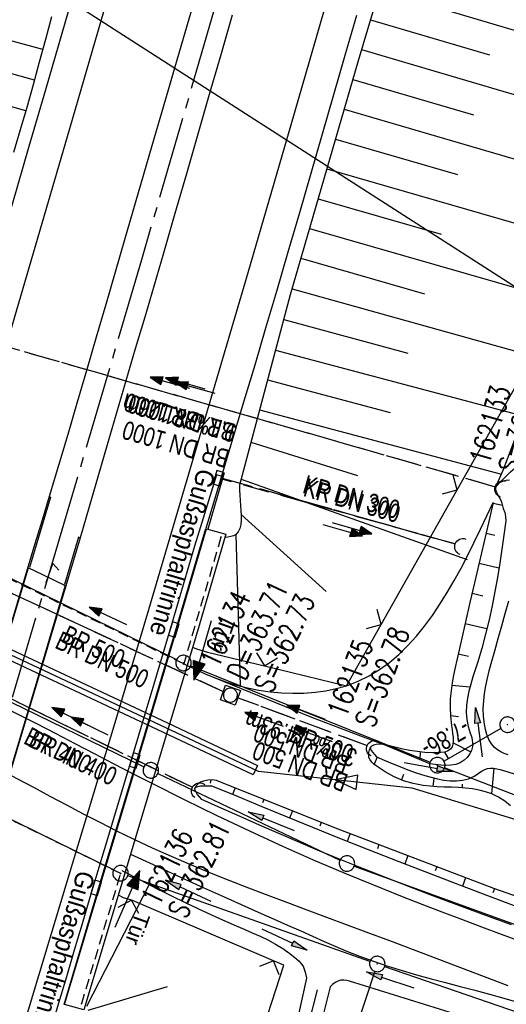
# Model space of a CAD drawing. Extents: x 510661 to 511244, y 462045 to 463013.
# Tile 22 of 29: x 511019 to 511067, y 462659 to 462755. Entities that reach past the tile are written whole.
import ezdxf

# ---------------------------------------------------------------- set-up
doc = ezdxf.new("R2010")
doc.units = 0
doc.header["$LTSCALE"] = 10
doc.header["$MEASUREMENT"] = 0
for name, pattern in [('ACHSE', [5.5, 4, -0.5, 0.5, -0.5]), ('AUSGEZOGEN', [0]), ('LT00', [0]), ('LT12', [0.4, 0.3, -0.1]), ('LT17', [0.15, 0.1, -0.05]), ('STRICHLINIE2', [0.375, 0.25, -0.125])]:
    doc.linetypes.add(name, pattern=pattern)
doc.layers.get('0').update_dxf_attribs({"linetype": 'LT00'})
for name, color, linetype in [('--EK_FBR', 1, 'LT00'), ('--EK_Halt-Pfeil', 4, 'LT00'), ('--EK_Haltung', 7, 'STRICHLINIE2'), ('--EK_Haltung-Text', 140, 'LT00'), ('--EK_Schacht-Text', 5, 'LT00'), ('--EL_DFK_AB_L', 21, 'LT00'), ('--EL_DFK_AB_P', 7, 'LT00'), ('--EL_Halt-Pfeil', 4, 'LT00'), ('--EL_Haltung', 182, 'STRICHLINIE2'), ('--EL_Haltung-Text', 182, 'LT00'), ('-AX-093', 35, 'ACHSE'), ('ABSTAND', 8, 'LT00'), ('ABWASSERLTG', 24, 'LT00'), ('ABWASSERLTG_FLIEßPF', 26, 'Continuous'), ('ABWASSERLTG_TEXT', 26, 'Continuous'), ('DFK_AB_L', 21, 'LT00'), ('DFK_AB_P', 7, 'LT00'), ('DFK_GZPKT', 250, 'LT00'), ('DFK_KATASTER', 250, 'LT00'), ('DL', 182, 'LT12'), ('DL_PFEIL', 201, 'LT00'), ('DL_TEXT', 182, 'LT00'), ('PFEIL', 140, 'AUSGEZOGEN'), ('RINNE_TEXT', 11, 'Continuous'), ('STROM_FREILTG', 80, 'STROMFREILEITUNG'), ('TOR_TEXT_A', 11, 'Continuous'), ('V106_AFBR_BAB', 250, 'LT00'), ('V106_BOESCH', 250, 'LT00'), ('V106_BOSCHUNG', 250, 'LT00'), ('V106_BR_KAPPE', 30, 'LT00'), ('V106_BR_WID', 30, 'LT17'), ('V106_GRABEN', 250, 'LT00'), ('V106_H_BORD', 8, 'LT00'), ('V106_KA_MULD', 182, 'LT00'), ('V106_LD_MARK', 250, 'LT00'), ('V106_RINNE', 182, 'LT00'), ('V106_SINKK', 182, 'LT00'), ('V106_TOR', 10, 'LT00'), ('V106_UK_DURCH', 182, 'LT00'), ('V106_VERDECKT', 253, 'LT00'), ('V106_ZAUN', 40, 'LT00')]:
    doc.layers.add(name, color=color, linetype=linetype)
doc.styles.add('Arial', font='ARIAL.TTF')
doc.styles.add('Beschrift', font='ARIAL.TTF')
doc.styles.add('Haltungsbeschriftung', font='ARIAL.TTF', dxfattribs={"width": 0.75})
doc.styles.add('schachtbeschriftung', font='romans.shx', dxfattribs={"width": 0.75, "height": 2})
doc.styles.get("Standard").update_dxf_attribs({"font": 'ARIAL.TTF'})
doc.styles.add('Strom', font='txt-alt.shx')
doc.linetypes.add('STROMFREILEITUNG', pattern='A,12.7,-5.5,["xx",Strom,S=2.5,R=0,X=-2.6,Y=-0.85],-4.35', length=22.55)

# ---------------------------------------------------------------- blocks, each defined once
blk = doc.blocks.new('SYMB7052')
at = {"color": 0, "linetype": 'ByBlock'}
blk.add_lwpolyline([(0, 0), (0, 0.196), (0.076, 0.156)], dxfattribs=at)
blk = doc.blocks.new('SYMB7010')
at = {"color": 0, "linetype": 'ByBlock'}
for points in [[(-0.031408, 0.499213), (-0.093728, 0.49134), (-0.15457, 0.475719), (-0.212975, 0.452595), (-0.268021, 0.422333), (-0.31884, 0.385411), (-0.36463, 0.342411), (-0.40467, 0.29401), (-0.438329, 0.240973), (-0.465074, 0.184136), (-0.484486, 0.124395), (-0.496256, 0.062692), (-0.5002, 0)], [(-0.5002, 0), (-0.496256, -0.062692), (-0.484486, -0.124395), (-0.465075, -0.184136), (-0.438329, -0.240973), (-0.404671, -0.29401), (-0.36463, -0.342411), (-0.31884, -0.385411), (-0.268021, -0.422333), (-0.212975, -0.452595), (-0.154571, -0.475719), (-0.093728, -0.49134), (-0.031408, -0.499213), (0.031408, -0.499213)], [(0.5002, 0), (0.496256, 0.062692), (0.484485, 0.124395), (0.465074, 0.184136), (0.438329, 0.240973), (0.40467, 0.29401), (0.36463, 0.342411), (0.31884, 0.385411), (0.268021, 0.422333), (0.212975, 0.452595), (0.15457, 0.475719), (0.093728, 0.49134), (0.031408, 0.499213), (-0.031408, 0.499213)], [(0.031408, -0.499213), (0.093728, -0.491341), (0.15457, -0.475719), (0.212975, -0.452595), (0.268021, -0.422333), (0.31884, -0.385411), (0.36463, -0.342411), (0.404671, -0.294011), (0.438329, -0.240974), (0.465075, -0.184136), (0.484486, -0.124395), (0.496256, -0.062692), (0.500201, 0)]]:
    blk.add_lwpolyline(points, dxfattribs=at)
blk = doc.blocks.new('SYMB0003')
at = {"color": 0, "linetype": 'ByBlock'}
for p, q in [((-0.015712, 0), (0.010166, 0.012015)), ((0, -0.021257), (-0.015712, 0)), ((0.010166, 0.012015), (0, -0.021257))]:
    blk.add_line(p, q, dxfattribs=at)
for points in [[(-0.031395, 0.499013), (-0.093691, 0.491144), (-0.154509, 0.475528), (-0.21289, 0.452414), (-0.267913, 0.422164), (-0.318712, 0.385257), (-0.364484, 0.342274), (-0.404509, 0.293893), (-0.438154, 0.240877), (-0.464888, 0.184062), (-0.484292, 0.124345), (-0.496058, 0.062667), (-0.5, 0)], [(-0.5, 0), (-0.496058, -0.062667), (-0.484292, -0.124345), (-0.464888, -0.184062), (-0.438154, -0.240877), (-0.404509, -0.293893), (-0.364485, -0.342274), (-0.318712, -0.385257), (-0.267914, -0.422164), (-0.21289, -0.452414), (-0.154509, -0.475529), (-0.093691, -0.491144), (-0.031395, -0.499014), (0.031395, -0.499014)], [(0.5, 0), (0.496057, 0.062667), (0.484292, 0.124345), (0.464888, 0.184062), (0.438153, 0.240877), (0.404509, 0.293893), (0.364484, 0.342274), (0.318712, 0.385257), (0.267913, 0.422164), (0.21289, 0.452414), (0.154509, 0.475528), (0.093691, 0.491144), (0.031395, 0.499013), (-0.031395, 0.499013)], [(0.031395, -0.499014), (0.093691, -0.491144), (0.154509, -0.475529), (0.21289, -0.452414), (0.267914, -0.422164), (0.318712, -0.385257), (0.364485, -0.342274), (0.404509, -0.293893), (0.438154, -0.240877), (0.464889, -0.184062), (0.484292, -0.124345), (0.496058, -0.062667), (0.5, 0)]]:
    blk.add_lwpolyline(points, dxfattribs=at)
blk = doc.blocks.new('ABWASSER-FLIEßPF')
at = {"layer": 'ABWASSERLTG_FLIEßPF'}
for p, q in [((0, 0), (-2.109, 0.703)), ((-2.109, 0.703), (-2.109, -0.703)), ((-2.109, -0.703), (0, 0))]:
    blk.add_line(p, q, dxfattribs=at)
blk = doc.blocks.new('Pfreil3')
at = {"layer": 'PFEIL'}
blk.add_hatch(color=256, dxfattribs=at).paths.add_polyline_path([(-1.549, 0.273), (-1.549, -0.273), (0, 0)])
for p, q in [((-1.549, 0), (-4.831, 0)), ((-1.549, -0.273), (-1.549, 0.273)), ((-1.549, 0.273), (0, 0)), ((0, 0), (-1.549, -0.273))]:
    blk.add_line(p, q, dxfattribs=at)
blk = doc.blocks.new('SYMB0011')
at = {"color": 0, "linetype": 'ByBlock'}
for p, q in [((0.5, 0), (-0.5, 0)), ((0, 0.5), (0, -0.5))]:
    blk.add_line(p, q, dxfattribs=at)
blk = doc.blocks.new('SYMB0070')
at = {"color": 0, "linetype": 'ByBlock'}
for p, q in [((-0.5, 0), (0.2, 0)), ((0.5, 0), (0.2, 0.1)), ((0.2, 0.1), (0.2, 0)), ((0.468, 0), (0.21, 0.086)), ((0.21, 0.086), (0.21, -0.086)), ((0.21, -0.086), (0.468, 0)), ((0.22, -0.072), (0.437, 0)), ((0.23, -0.058), (0.405, 0)), ((0.24, -0.045), (0.374, 0)), ((0.342, 0), (0.25, 0.031)), ((0.25, 0.031), (0.25, -0.031)), ((0.25, -0.031), (0.342, 0)), ((0.26, -0.017), (0.31, 0)), ((0.27, -0.003), (0.279, 0))]:
    blk.add_line(p, q, dxfattribs=at)
for points in [[(0.2, 0), (0.2, -0.1), (0.5, 0)], [(0.437, 0), (0.22, 0.072), (0.22, -0.072)], [(0.405, 0), (0.23, 0.058), (0.23, -0.058)], [(0.374, 0), (0.24, 0.045), (0.24, -0.045)], [(0.31, 0), (0.26, 0.017), (0.26, -0.017)], [(0.279, 0), (0.27, 0.003), (0.27, -0.003)]]:
    blk.add_lwpolyline(points, dxfattribs=at)
blk = doc.blocks.new('SYMB0024')
at = {"color": 0, "linetype": 'ByBlock'}
for p, q in [((-0.5, 0.5), (0, 0)), ((0, 0), (0.5, 0.5))]:
    blk.add_line(p, q, dxfattribs=at)
blk = doc.blocks.new('SYMB1107')
at = {"color": 0, "linetype": 'ByBlock'}
for points in [[(-0.2, 0), (-0.196157, 0.039018), (-0.184776, 0.076537), (-0.166294, 0.111114), (-0.141421, 0.141421), (-0.111114, 0.166294), (-0.076537, 0.184776), (-0.039018, 0.196157), (0, 0.2)], [(0, 0.2), (0.039018, 0.196157), (0.076537, 0.184776), (0.111114, 0.166294), (0.141421, 0.141421), (0.166294, 0.111114), (0.184776, 0.076537), (0.196157, 0.039018), (0.2, 0)]]:
    blk.add_lwpolyline(points, dxfattribs=at)
blk = doc.blocks.new('SYMB0652')
at = {"color": 0, "linetype": 'ByBlock'}
blk.add_lwpolyline([(-0.15, -0.075), (0.15, -0.075), (0.15, 0.075), (-0.15, 0.075), (-0.15, -0.075)], dxfattribs=at)
blk = doc.blocks.new('SYMB1210')
at = {"color": 0, "linetype": 'ByBlock'}
blk.add_line((0.018815, -0.179014), (0.055623, -0.17119), dxfattribs=at)
for points in [[(-0.2, -0.2), (-0.2, 0.2), (0.2, 0.2), (0.2, -0.2), (-0.2, -0.2)], [(0.018815, 0.179014), (-0.018815, 0.179014), (-0.055623, 0.17119), (-0.09, 0.155885), (-0.120444, 0.133766), (-0.145623, 0.105801), (-0.164438, 0.073213), (-0.176067, 0.037424), (-0.18, 0)], [(-0.18, 0), (-0.176067, -0.037424), (-0.164438, -0.073213), (-0.145623, -0.105801), (-0.120444, -0.133766), (-0.09, -0.155885), (-0.055623, -0.17119), (-0.018815, -0.179014), (0.018815, -0.179014)], [(0.18, 0), (0.176067, 0.037424), (0.164438, 0.073213), (0.145623, 0.105801), (0.120444, 0.133766), (0.09, 0.155885), (0.055623, 0.17119), (0.018815, 0.179014)], [(0.055623, -0.17119), (0.09, -0.155885), (0.120444, -0.133766), (0.145623, -0.105801), (0.164438, -0.073213), (0.176067, -0.037424), (0.18, 0)]]:
    blk.add_lwpolyline(points, dxfattribs=at)

msp = doc.modelspace()

# ---------------------------------------------------------------- linework, layer by layer
at = {"layer": '--EK_FBR'}
for points in [[(511009.581, 462706.324), (511012.998, 462717.833), (511015, 462724.53), (511015.927, 462727.648), (511016.845, 462730.769), (511017.759, 462733.892), (511018.669, 462737.015), (511020.267, 462742.502), (511021.865, 462747.988), (511023.462, 462753.475), (511025.056, 462758.963), (511026.73, 462764.737), (511028.401, 462770.511), (511030.066, 462776.288), (511031.725, 462782.066), (511035.091, 462793.877), (511038.427, 462805.696), (511039.664, 462810.109), (511040.899, 462814.522), (511042.131, 462818.936), (511043.364, 462823.35), (511044.598, 462827.764), (511045.645, 462831.503)], [(511036.124, 462756.158), (511034.802, 462751.612), (511033.479, 462747.067), (511032.156, 462742.521), (511030.833, 462737.975), (511029.513, 462733.429), (511028.6, 462730.277), (511027.686, 462727.125), (511026.772, 462723.974), (511025.854, 462720.824), (511024.932, 462717.674), (511024.004, 462714.527), (511023.106, 462711.507), (511022.201, 462708.489), (511021.511, 462706.203), (511020.819, 462703.917), (511020.125, 462701.632), (511016.371, 462689.105)], [(511039.933, 462755.223), (511038.831, 462751.369), (511037.728, 462747.516), (511036.622, 462743.663), (511035.513, 462739.812), (511034.398, 462735.961), (511033.278, 462732.113), (511032.371, 462729.016), (511031.462, 462725.919), (511030.55, 462722.823), (511029.639, 462719.727), (511028.73, 462716.631), (511027.824, 462713.533), (511026.946, 462710.516), (511026.071, 462707.498), (511025.197, 462704.479), (511023.82, 462699.851), (511020.275, 462687.932), (511016.806, 462676.41), (511015.285, 462671.443), (511013.918, 462666.99), (511012.552, 462662.536), (511011.189, 462658.081)], [(511051.986, 462755.199), (511050.856, 462751.289), (511049.757, 462747.476), (511048.66, 462743.662), (511047.561, 462739.848), (511046.461, 462736.036), (511045.355, 462732.224), (511044.242, 462728.415), (511043.186, 462724.828), (511042.124, 462721.243), (511041.056, 462717.659), (511039.986, 462714.076), (511038.914, 462710.494)]]:
    msp.add_lwpolyline(points, dxfattribs=at)
at = {"layer": '--EK_Haltung'}
for p, q in [((511065.482, 462709.427), (510988.82, 462731.428)), ((511061.559, 462703.898), (511038.833, 462710.22)), ((511039.091, 462689.548), (511006.95, 462704.519)), ((511036.13, 462680.251), (511001.029, 462697.398)), ((511053.066, 462684.302), (511040.474, 462688.971))]:
    msp.add_line(p, q, dxfattribs=at)
at = {"layer": '--EL_DFK_AB_L'}
for p, q in [((511008.374, 462705.49), (511034.557, 462692.679)), ((511035.926, 462692.069), (511059.135, 462682.72)), ((511065.99, 462685.985), (511060.48, 462682.814)), ((511028.447, 462672.28), (511002.294, 462685.109)), ((511053.303, 462663.39), (511029.827, 462671.699)), ((511053.775, 462662.428), (511025.025, 462575.331))]:
    msp.add_line(p, q, dxfattribs=at)
at = {"layer": '--EL_Haltung'}
for p, q in [((511065.482, 462709.427), (510988.82, 462731.428)), ((511038.98, 462710.295), (511061.559, 462703.898)), ((511039.091, 462689.548), (511006.95, 462704.519)), ((511036.13, 462680.251), (511001.029, 462697.398)), ((511053.066, 462684.302), (511040.474, 462688.971))]:
    msp.add_line(p, q, dxfattribs=at)
at = {"layer": '-AX-093', "ltscale": 0.2}
msp.add_lwpolyline([(511096.52, 462968.618), (511091.886, 462950.793), (511085.447, 462926.341), (511078.93, 462901.91), (511072.336, 462877.499), (511065.665, 462853.11), (511058.916, 462828.741), (511052.091, 462804.394), (511045.188, 462780.069), (511038.209, 462755.766), (511031.153, 462731.485), (511024.02, 462707.226), (511016.81, 462682.99), (511009.523, 462658.777), (511002.16, 462634.588), (510994.721, 462610.421)], dxfattribs=at)
at = {"layer": 'ABWASSERLTG', "flags": 128}
msp.add_lwpolyline([(511148.948, 462651.703), (511112.034, 462663.538), (511057.386, 462680.189), (511042.5, 462681.817), (511033.447, 462686.073), (511005.682, 462699.117), (510993.013, 462705.073), (510932.548, 462748.055), (510891.738, 462784.672)], dxfattribs=at)
at = {"layer": 'ABWASSERLTG_TEXT', "flags": 128}
msp.add_lwpolyline([(511042.403, 462682.415), (511041.978, 462681.51), (511033.234, 462685.621), (511005.469, 462698.664), (510996.726, 462702.775), (510997.151, 462703.68), (511005.895, 462699.57), (511033.66, 462686.525), (511042.403, 462682.415)], close=True, dxfattribs=at)
at = {"layer": 'DFK_AB_L'}
for p, q in [((511008.374, 462705.49), (511034.557, 462692.679)), ((511035.926, 462692.069), (511059.135, 462682.72)), ((511065.99, 462685.985), (511060.48, 462682.814)), ((511028.447, 462672.28), (511002.294, 462685.109)), ((511053.303, 462663.39), (511029.827, 462671.699)), ((511053.775, 462662.428), (511025.025, 462575.331))]:
    msp.add_line(p, q, dxfattribs=at)
at = {"layer": 'DFK_KATASTER'}
for p, q in [((511005.224, 462695.05), (511031.387, 462682.259)), ((511067.601, 462679.412), (511060.529, 462682.168)), ((511032.738, 462681.608), (511050.393, 462673.212)), ((511051.775, 462672.633), (511086.626, 462659.936)), ((511054.719, 462662.895), (511084.411, 462652.654))]:
    msp.add_line(p, q, dxfattribs=at)
at = {"layer": 'DL'}
for p, q in [((511065.482, 462709.427), (510988.82, 462731.428)), ((511038.98, 462710.295), (511061.559, 462703.898)), ((511039.091, 462689.548), (511006.95, 462704.519)), ((511036.13, 462680.251), (511001.029, 462697.398)), ((511053.066, 462684.302), (511040.474, 462688.971))]:
    msp.add_line(p, q, dxfattribs=at)
at = {"layer": 'STROM_FREILTG', "ltscale": 0.05, "flags": 128}
msp.add_lwpolyline([(510908.14, 462830.399), (510949.903, 462804.372), (511156.159, 462671.806)], dxfattribs=at)
at = {"layer": 'V106_AFBR_BAB'}
for points in [[(511009.581, 462706.324), (511012.998, 462717.833), (511015, 462724.53), (511015.927, 462727.648), (511016.845, 462730.769), (511017.759, 462733.892), (511018.669, 462737.015), (511020.267, 462742.502), (511021.865, 462747.988), (511023.462, 462753.475), (511025.056, 462758.963), (511026.73, 462764.737), (511028.401, 462770.511), (511030.066, 462776.288), (511031.725, 462782.066), (511035.091, 462793.877), (511038.427, 462805.696), (511039.664, 462810.109), (511040.899, 462814.522), (511042.131, 462818.936), (511043.364, 462823.35), (511044.598, 462827.764), (511045.645, 462831.503)], [(511036.124, 462756.158), (511034.802, 462751.612), (511033.479, 462747.067), (511032.156, 462742.521), (511030.833, 462737.975), (511029.513, 462733.429), (511028.6, 462730.277), (511027.686, 462727.125), (511026.772, 462723.974), (511025.854, 462720.824), (511024.932, 462717.674), (511024.004, 462714.527), (511023.106, 462711.507), (511022.201, 462708.489), (511021.511, 462706.203), (511020.819, 462703.917), (511020.125, 462701.632), (511016.371, 462689.105)], [(511039.933, 462755.223), (511038.831, 462751.369), (511037.728, 462747.516), (511036.622, 462743.663), (511035.513, 462739.812), (511034.398, 462735.961), (511033.278, 462732.113), (511032.371, 462729.016), (511031.462, 462725.919), (511030.55, 462722.823), (511029.639, 462719.727), (511028.73, 462716.631), (511027.824, 462713.533), (511026.946, 462710.516), (511026.071, 462707.498), (511025.197, 462704.479), (511023.82, 462699.851), (511020.275, 462687.932), (511016.806, 462676.41), (511015.285, 462671.443), (511013.918, 462666.99), (511012.552, 462662.536), (511011.189, 462658.081)], [(511051.986, 462755.199), (511050.856, 462751.289), (511049.757, 462747.476), (511048.66, 462743.662), (511047.561, 462739.848), (511046.461, 462736.036), (511045.355, 462732.224), (511044.242, 462728.415), (511043.186, 462724.828), (511042.124, 462721.243), (511041.056, 462717.659), (511039.986, 462714.076), (511038.914, 462710.494)], [(511067.989, 462665.29), (511066.061, 462666.007), (511064.134, 462666.725), (511062.207, 462667.447), (511060.284, 462668.174), (511058.363, 462668.909), (511056.447, 462669.656), (511054.537, 462670.416), (511051.289, 462671.75), (511048.06, 462673.129), (511044.849, 462674.552), (511041.656, 462676.016), (511038.482, 462677.52), (511035.325, 462679.061), (511032.186, 462680.638)], [(511066.709, 462661.013), (511064.411, 462661.883), (511062.115, 462662.758), (511059.82, 462663.633), (511057.523, 462664.507), (511055.224, 462665.378), (511052.923, 462666.242), (511051.026, 462666.948), (511049.127, 462667.651), (511047.229, 462668.355), (511045.332, 462669.063), (511043.438, 462669.777), (511041.549, 462670.502), (511039.665, 462671.241), (511037.789, 462671.996), (511035.922, 462672.771), (511034.066, 462673.569), (511032.221, 462674.393), (511030.513, 462675.189)]]:
    msp.add_lwpolyline(points, dxfattribs=at)
at = {"layer": 'V106_BOESCH'}
for points in [[(511065.495, 462709.451), (511065.852, 462710.246), (511066.199, 462711.046), (511066.649, 462712.151), (511067.069, 462713.267), (511067.465, 462714.393), (511067.844, 462715.526), (511068.21, 462716.663), (511068.858, 462718.74), (511069.484, 462720.823), (511070.091, 462722.911), (511070.68, 462725.003), (511071.404, 462727.663), (511072.107, 462730.33), (511072.791, 462733.001), (511073.459, 462735.677), (511074.115, 462738.356), (511074.762, 462741.038), (511075.404, 462743.721), (511076.043, 462746.404), (511077.723, 462753.446), (511079.41, 462760.484)], [(511054.16, 462757.524), (511053.161, 462754.154), (511052.166, 462750.782), (511051.057, 462747.002), (511049.954, 462743.22), (511048.856, 462739.436), (511047.761, 462735.652), (511046.669, 462731.867), (511045.578, 462728.081), (511040.649, 462709.595), (511040.669, 462709.121), (511040.693, 462708.636), (511040.722, 462708.129), (511040.759, 462707.591), (511040.794, 462707.134), (511040.82, 462706.668), (511040.823, 462706.21), (511040.787, 462705.778), (511040.697, 462705.391), (511040.537, 462705.065), (511040.291, 462704.82), (511040.064, 462704.702), (511039.799, 462704.62), (511039.51, 462704.562), (511039.208, 462704.516)], [(511018.79, 462741.937), (511019.432, 462744.115), (511020.06, 462746.3), (511020.675, 462748.491), (511021.281, 462750.687), (511021.88, 462752.886), (511022.476, 462755.087)], [(511065.495, 462709.451), (511065.96, 462709.937), (511066.432, 462710.417), (511066.918, 462710.884), (511067.366, 462711.287), (511067.823, 462711.683), (511068.279, 462712.079), (511068.725, 462712.483), (511069.155, 462712.901), (511069.558, 462713.342), (511070.023, 462713.939), (511070.439, 462714.576), (511070.814, 462715.244), (511071.154, 462715.933), (511071.467, 462716.636), (511071.861, 462717.61), (511072.223, 462718.593), (511072.56, 462719.581), (511072.882, 462720.575), (511073.293, 462721.897), (511073.695, 462723.224), (511074.092, 462724.553)], [(511035.25, 462692.255), (511037.328, 462691.31), (511038.31, 462690.895), (511039.328, 462690.527), (511040.375, 462690.207), (511041.445, 462689.939), (511042.53, 462689.723), (511043.626, 462689.562), (511044.725, 462689.458), (511045.82, 462689.413), (511046.906, 462689.429), (511047.975, 462689.508), (511049.022, 462689.652), (511050.04, 462689.863), (511051.023, 462690.143), (511052.144, 462690.57), (511053.209, 462691.093), (511054.22, 462691.706), (511055.181, 462692.404), (511056.096, 462693.181), (511056.967, 462694.032), (511057.798, 462694.95), (511058.592, 462695.93), (511059.353, 462696.967), (511060.084, 462698.055), (511060.788, 462699.187), (511061.469, 462700.36), (511062.13, 462701.566), (511062.774, 462702.801), (511063.404, 462704.058), (511064.025, 462705.332), (511064.639, 462706.617), (511065.25, 462707.908)], [(511065.25, 462707.908), (511064.792, 462705.953), (511064.336, 462704.003), (511063.883, 462702.062), (511063.434, 462700.134), (511062.991, 462698.223), (511062.556, 462696.333), (511062.129, 462694.47), (511061.713, 462692.638), (511061.549, 462691.902), (511061.396, 462691.165), (511061.262, 462690.42), (511061.157, 462689.657), (511061.089, 462688.871), (511061.066, 462688.055), (511061.099, 462687.199), (511061.194, 462686.298), (511061.253, 462685.908), (511061.31, 462685.52), (511061.353, 462685.144), (511061.368, 462684.791), (511061.341, 462684.471), (511061.259, 462684.196), (511061.108, 462683.975), (511060.865, 462683.81), (511060.55, 462683.705), (511060.186, 462683.649), (511059.791, 462683.628), (511059.387, 462683.631), (511058.608, 462683.672), (511057.87, 462683.751), (511057.166, 462683.86), (511056.488, 462683.994), (511055.831, 462684.147), (511055.188, 462684.312), (511054.551, 462684.483)], [(511037.328, 462691.31), (511047.627, 462687.099), (511052.378, 462685.279), (511054.551, 462684.483)], [(511066.939, 462678.495), (511066.36, 462678.941), (511065.756, 462679.327), (511065.122, 462679.642), (511064.514, 462679.859), (511063.882, 462680.018), (511063.228, 462680.129), (511062.559, 462680.203), (511061.878, 462680.25), (511061.189, 462680.282), (511060.497, 462680.309), (511059.807, 462680.343), (511059.122, 462680.393), (511058.448, 462680.472), (511057.488, 462680.654), (511056.556, 462680.927), (511055.65, 462681.297), (511054.769, 462681.772), (511053.908, 462682.36), (511053.68, 462682.541), (511053.474, 462682.734), (511053.309, 462682.943), (511053.206, 462683.17), (511053.177, 462683.403), (511053.202, 462683.651), (511053.263, 462683.908), (511053.343, 462684.17)], [(511137.427, 462650.166), (511129.684, 462651.821), (511121.958, 462653.556), (511114.251, 462655.373), (511106.564, 462657.27), (511090.873, 462662.098), (511080.36, 462665.192), (511065.319, 462670.46), (511049.784, 462676.399), (511038.432, 462680.937), (511038.005, 462681.005), (511037.573, 462680.99), (511037.153, 462680.892), (511036.889, 462680.79), (511036.657, 462680.629), (511036.469, 462680.418), (511036.335, 462680.169)]]:
    msp.add_lwpolyline(points, dxfattribs=at)
at = {"layer": 'V106_BOSCHUNG'}
for p, q in [((511021.603, 462751.868), (510995.579, 462758.971)), ((511054.198, 462757.653), (511077.103, 462750.848)), ((511053.342, 462754.764), (511064.875, 462751.351)), ((511019.954, 462745.929), (510993.907, 462753.378)), ((511020.791, 462748.909), (511007.757, 462752.537)), ((511052.488, 462751.873), (511075.716, 462745.03)), ((511051.637, 462748.982), (511063.329, 462745.552)), ((511050.791, 462746.09), (511074.323, 462739.215)), ((511049.947, 462743.197), (511061.781, 462739.754)), ((511049.107, 462740.303), (511072.894, 462733.41)), ((511048.269, 462737.408), (511060.212, 462733.962)), ((511047.432, 462734.513), (511071.394, 462727.626)), ((511046.601, 462731.63), (511058.603, 462728.181)), ((511045.747, 462728.669), (511069.807, 462721.925)), ((511044.942, 462725.695), (511056.959, 462722.411)), ((511044.148, 462722.717), (511068.107, 462716.338)), ((511043.375, 462719.819), (511055.262, 462716.654)), ((511042.602, 462716.92), (511066.042, 462710.679)), ((511041.759, 462713.765), (511052.085, 462710.536)), ((511040.802, 462710.174), (511062.718, 462702.405)), ((511065.242, 462707.873), (511066.148, 462707.66)), ((511040.815, 462706.774), (511049.052, 462699.282)), ((511040.291, 462704.82), (511040.723, 462690.121)), ((511064.558, 462704.952), (511065.406, 462704.753)), ((511063.875, 462702.03), (511065.804, 462701.578)), ((511063.196, 462699.108), (511064.239, 462698.864)), ((511062.522, 462696.185), (511064.644, 462695.688)), ((511061.848, 462693.231), (511062.854, 462693.026)), ((511061.229, 462690.198), (511062.995, 462690.029)), ((511061.096, 462687.245), (511061.877, 462687.162)), ((511055.327, 462684.275), (511055.313, 462684.223)), ((511061.358, 462684.603), (511063.074, 462683.715)), ((511054.013, 462683.219), (511053.709, 462682.517)), ((511058.152, 462683.717), (511058.138, 462682.983)), ((511060.538, 462683.703), (511060.888, 462683.071)), ((511065.306, 462682.137), (511065.072, 462679.662)), ((511056.561, 462681.538), (511056.367, 462680.997)), ((511059.503, 462681.179), (511059.379, 462680.372)), ((511037.881, 462681.007), (511037.82, 462680.688)), ((511040.222, 462680.222), (511039.968, 462679.581)), ((511062.251, 462680.597), (511062.225, 462680.228)), ((511043.007, 462679.108), (511042.874, 462678.77)), ((511045.793, 462677.995), (511045.514, 462677.29)), ((511048.576, 462676.882), (511048.436, 462676.519)), ((511051.368, 462675.794), (511051.08, 462675.036)), ((511054.168, 462674.723), (511054.02, 462674.327)), ((511056.97, 462673.652), (511056.667, 462672.839)), ((511059.773, 462672.581), (511059.62, 462672.17)), ((511031.892, 462670.856), (511025.837, 462659.004)), ((511062.572, 462671.51), (511062.273, 462670.69)), ((511065.372, 462670.442), (511065.227, 462670.036)), ((511033.652, 462660.905), (511025.952, 462658.62))]:
    msp.add_line(p, q, dxfattribs=at)
at = {"layer": 'V106_BR_KAPPE'}
for points in [[(511037.453, 462705.374), (511039.331, 462704.843), (511036.569, 462695.425), (511032.954, 462683.396), (511029.388, 462671.406), (511025.563, 462658.689), (511023.694, 462659.221), (511027.491, 462671.948), (511031.175, 462684.217), (511034.676, 462695.957), (511037.453, 462705.374)], [(511020.19, 462701.592), (511021.492, 462700.964), (511022.626, 462700.422), (511023.77, 462699.874), (511020.216, 462687.971), (511016.762, 462676.453), (511015.596, 462677.005), (511014.414, 462677.602), (511013.166, 462678.216), (511016.413, 462689.109), (511020.19, 462701.592)]]:
    msp.add_lwpolyline(points, dxfattribs=at)
at = {"layer": 'V106_BR_WID'}
for points in [[(511038.858, 462704.558), (511035.25, 462692.255), (511007.665, 462705.747), (511011.335, 462718.02)], [(511025.354, 462659.3), (511029.148, 462671.912), (511001.572, 462685.455), (510997.788, 462672.838)]]:
    msp.add_lwpolyline(points, dxfattribs=at)
at = {"layer": 'V106_GRABEN'}
for points in [[(511066.816, 462710.084), (511066.503, 462710.054), (511066.243, 462709.993), (511065.992, 462709.9), (511065.771, 462709.776), (511065.599, 462709.625), (511065.495, 462709.451), (511065.472, 462709.258), (511065.517, 462709.049), (511065.608, 462708.828), (511065.729, 462708.6), (511065.857, 462708.369), (511065.976, 462708.138), (511066.082, 462707.873), (511066.161, 462707.612), (511066.226, 462707.353), (511066.365, 462706.959), (511066.449, 462706.549), (511066.478, 462706.132), (511066.283, 462704.763), (511066.084, 462703.393), (511065.875, 462702.022), (511065.651, 462700.651), (511065.407, 462699.277), (511065.139, 462697.902), (511064.841, 462696.524), (511064.508, 462695.143), (511064.137, 462693.759), (511063.721, 462692.372), (511063.5, 462691.684), (511063.279, 462690.996), (511063.072, 462690.307), (511062.891, 462689.619), (511062.748, 462688.931), (511062.657, 462688.244), (511062.631, 462687.558), (511062.681, 462686.873), (511062.821, 462686.191), (511062.921, 462685.863), (511063.03, 462685.536), (511063.131, 462685.209), (511063.208, 462684.882), (511063.248, 462684.556), (511063.233, 462684.229), (511063.134, 462683.855), (511062.958, 462683.498), (511062.721, 462683.176), (511062.438, 462682.905), (511062.046, 462682.661), (511061.615, 462682.507), (511061.153, 462682.43), (511060.664, 462682.414), (511060.157, 462682.443), (511059.636, 462682.503), (511059.109, 462682.577), (511054.551, 462684.483)], [(511066.682, 462683.422), (511066.325, 462683.567), (511065.984, 462683.73), (511065.667, 462683.919), (511065.384, 462684.145), (511065.072, 462684.506), (511064.825, 462684.929), (511064.635, 462685.397), (511064.494, 462685.895), (511064.395, 462686.404), (511064.308, 462687.166), (511064.288, 462687.919), (511064.326, 462688.664), (511064.411, 462689.402), (511064.537, 462690.134), (511064.693, 462690.86), (511064.871, 462691.582), (511065.062, 462692.3), (511065.399, 462693.522), (511065.743, 462694.738), (511066.086, 462695.952), (511066.423, 462697.167), (511066.749, 462698.384)], [(511054.551, 462684.483), (511054.213, 462684.458), (511053.899, 462684.424), (511053.633, 462684.37), (511053.439, 462684.289), (511053.343, 462684.17), (511053.35, 462684.03), (511053.432, 462683.86), (511053.57, 462683.669), (511053.745, 462683.464), (511053.938, 462683.251)], [(511053.938, 462683.251), (511054.686, 462682.928), (511055.44, 462682.607), (511056.203, 462682.294), (511056.983, 462681.992), (511057.783, 462681.704), (511058.61, 462681.433), (511059.219, 462681.254), (511059.838, 462681.098), (511060.461, 462680.979), (511061.08, 462680.909), (511061.69, 462680.9), (511062.284, 462680.966), (511062.855, 462681.118), (511063.398, 462681.37), (511063.656, 462681.533), (511063.91, 462681.707), (511064.163, 462681.872), (511064.422, 462682.012), (511064.689, 462682.109), (511064.982, 462682.151), (511065.286, 462682.14), (511065.598, 462682.088), (511065.915, 462682.008), (511066.234, 462681.915), (511067.803, 462681.421)], [(511037.005, 462679.11), (511036.791, 462679.358), (511036.597, 462679.597), (511036.443, 462679.817), (511036.349, 462680.011), (511036.335, 462680.169), (511036.425, 462680.291), (511036.61, 462680.371), (511036.871, 462680.416), (511037.19, 462680.435), (511037.547, 462680.437), (511037.923, 462680.431)], [(511067.481, 462668.73), (511064.988, 462669.664), (511062.028, 462670.783), (511059.072, 462671.911), (511056.12, 462673.051), (511053.174, 462674.205), (511050.233, 462675.375), (511047.765, 462676.371), (511045.301, 462677.377), (511042.84, 462678.391), (511040.381, 462679.409), (511037.923, 462680.431)], [(511067.007, 462666.929), (511063.905, 462668.078), (511061.649, 462668.919), (511059.396, 462669.766), (511057.146, 462670.623), (511054.9, 462671.49), (511052.661, 462672.373), (511050.428, 462673.272), (511048.204, 462674.191), (511046.327, 462674.986), (511044.456, 462675.795), (511042.589, 462676.614), (511040.726, 462677.442), (511038.865, 462678.275), (511037.005, 462679.11)], [(511030.098, 462673.792), (511032.274, 462672.788), (511034.564, 462671.735), (511036.856, 462670.687), (511039.152, 462669.648), (511041.453, 462668.62), (511042.74, 462668.051), (511044.028, 462667.484), (511045.316, 462666.916), (511046.603, 462666.344), (511047.732, 462665.837), (511048.863, 462665.331), (511049.997, 462664.836), (511051.136, 462664.356), (511052.284, 462663.9), (511053.651, 462663.4), (511055.031, 462662.937), (511056.422, 462662.504), (511057.821, 462662.096), (511059.228, 462661.707), (511060.638, 462661.331), (511062.052, 462660.961), (511063.466, 462660.591), (511064.878, 462660.216), (511066.286, 462659.83), (511068.192, 462659.277)], [(511029.257, 462672.212), (511030.816, 462671.408), (511032.377, 462670.609), (511033.945, 462669.818), (511035.522, 462669.041), (511037.111, 462668.282), (511038.714, 462667.544), (511040.336, 462666.833), (511041.113, 462666.505), (511041.888, 462666.174), (511042.656, 462665.832), (511043.412, 462665.468), (511044.15, 462665.075), (511044.864, 462664.642), (511045.547, 462664.161), (511046.196, 462663.621), (511046.426, 462663.402), (511046.636, 462663.167), (511046.811, 462662.912), (511046.937, 462662.644), (511047.028, 462662.359), (511047.097, 462662.062), (511047.155, 462661.759), (511044.802, 462651.053)], [(511125.366, 462639.367), (511102.775, 462646.173), (511086.373, 462650.802), (511065.863, 462656.935), (511051.332, 462661.482), (511051.052, 462661.549), (511050.761, 462661.575), (511050.472, 462661.555), (511050.2, 462661.482), (511049.928, 462661.338), (511049.681, 462661.146), (511049.445, 462660.93), (511046.829, 462650.434), (511043.752, 462642.823), (511038.475, 462625.631), (511029.439, 462600.411)]]:
    msp.add_lwpolyline(points, dxfattribs=at)
at = {"layer": 'V106_H_BORD'}
for points in [[(511039.016, 462710.846), (511039.158, 462710.796), (511037.576, 462705.345)], [(511022.201, 462708.489), (511022.319, 462708.436), (511020.287, 462701.604)], [(511025.197, 462704.479), (511025.052, 462704.557), (511023.702, 462699.956)]]:
    msp.add_lwpolyline(points, dxfattribs=at)
at = {"layer": 'V106_LD_MARK'}
for points in [[(511005.632, 462611), (511009.142, 462622.409), (511012.637, 462633.822), (511015.873, 462644.431), (511019.096, 462655.045), (511022.306, 462665.662), (511025.502, 462676.283), (511028.684, 462686.909), (511031.852, 462697.538), (511035.003, 462708.173), (511038.139, 462718.812), (511041.259, 462729.456), (511045.27, 462743.233), (511049.252, 462757.018), (511053.207, 462770.812), (511057.136, 462784.612), (511061.038, 462798.421), (511064.914, 462812.237), (511068.765, 462826.059), (511072.591, 462839.889)], [(511050.943, 462838.661), (511047.225, 462825.258), (511043.483, 462811.861), (511039.717, 462798.471), (511035.927, 462785.088), (511032.112, 462771.712), (511028.271, 462758.344), (511024.169, 462744.173), (511020.037, 462730.01), (511015.877, 462715.856), (511011.69, 462701.71), (511007.474, 462687.572), (511003.232, 462673.442), (510998.963, 462659.32), (510994.668, 462645.206), (510990.347, 462631.1), (510986.002, 462617.001), (510981.961, 462603.967)]]:
    msp.add_lwpolyline(points, dxfattribs=at)
at = {"layer": 'V106_RINNE'}
msp.add_line((511038.914, 462710.494), (511037.402, 462705.407), dxfattribs=at)
msp.add_lwpolyline([(511038.914, 462710.494), (511038.424, 462710.622), (511037.899, 462708.931), (511037.376, 462707.239), (511036.859, 462705.546), (511036.296, 462703.675), (511035.74, 462701.801), (511035.188, 462699.926), (511034.638, 462698.051), (511034.087, 462696.176), (511033.219, 462693.24), (511032.346, 462690.306), (511031.469, 462687.373), (511030.591, 462684.44), (511029.368, 462680.35), (511028.146, 462676.259), (511026.924, 462672.169), (511026.157, 462669.604), (511025.392, 462667.039), (511024.628, 462664.474), (511023.868, 462661.907), (511023.114, 462659.339), (511022.475, 462657.145)], dxfattribs=at)
at = {"layer": 'V106_RINNE', "flags": 128}
msp.add_lwpolyline([(511023.668, 462659.196), (511027.44, 462671.981), (511031.124, 462684.25), (511034.625, 462695.99), (511037.402, 462705.407)], dxfattribs=at)
at = {"layer": 'V106_VERDECKT'}
for points in [[(511032.186, 462680.638), (511030.319, 462681.597), (511028.455, 462682.563), (511026.594, 462683.535), (511024.734, 462684.507), (511022.872, 462685.476), (511021.008, 462686.439), (511019.138, 462687.392), (511017.262, 462688.331), (511015.377, 462689.252), (511013.482, 462690.152), (511011.574, 462691.028), (511009.651, 462691.874), (511007.713, 462692.688), (511005.756, 462693.466), (511003.863, 462694.173)], [(511030.513, 462675.189), (511030.389, 462675.247), (511028.756, 462676.041), (511027.133, 462676.856), (511025.518, 462677.69), (511023.909, 462678.537), (511022.304, 462679.394), (511020.701, 462680.255), (511019.099, 462681.117), (511017.495, 462681.976), (511015.887, 462682.827), (511014.273, 462683.666), (511012.652, 462684.488), (511011.021, 462685.29), (511009.379, 462686.066), (511007.723, 462686.814), (511006.052, 462687.528), (511004.363, 462688.204), (511002.655, 462688.838), (511002.303, 462688.96)]]:
    msp.add_lwpolyline(points, dxfattribs=at)
at = {"layer": 'V106_ZAUN'}
for p, q in [((511061.755, 462709.158), (511069.128, 462722.221)), ((511054.382, 462696.095), (511061.755, 462709.158))]:
    msp.add_line(p, q, dxfattribs=at)
for points in [[(511043.084, 462692.058), (511051.023, 462690.143), (511054.382, 462696.095)], [(511036.104, 462693.877), (511036.5, 462693.707), (511037.553, 462693.392), (511043.084, 462692.058)], [(511030.169, 462669.341), (511029.396, 462669.569), (511028.912, 462669.823)], [(511043.962, 462663.448), (511030.294, 462669.304), (511030.169, 462669.341)], [(511040.651, 462649.771), (511044.942, 462663.028), (511043.962, 462663.448)]]:
    msp.add_lwpolyline(points, dxfattribs=at)

# ---------------------------------------------------------------- block references
at = {"layer": '--EK_Halt-Pfeil', "zscale": 4}
for p, xscale, yscale, rotation in [((511036.367, 462719.037), 4.000000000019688, 4, 163.9872600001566), ((511050.665, 462705.23), 3.999999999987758, 4.000000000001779, 344.2829603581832), ((511047.117, 462687.574), 3.999999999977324, 4, 159.6573800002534)]:
    msp.add_blockref('SYMB0070', p, dxfattribs=dict(at, xscale=xscale, yscale=yscale, rotation=rotation))
at = {"layer": '--EL_DFK_AB_P', "xscale": 1.500000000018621, "yscale": 1.5, "zscale": 1.5, "rotation": 264.7377099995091}
for p in [(511035.23, 462692.35), (511066.64, 462686.36), (511059.83, 462682.44), (511029.12, 462671.949), (511054.01, 462663.14)]:
    msp.add_blockref('SYMB0003', p, dxfattribs=at)
at = {"layer": '--EL_Halt-Pfeil', "zscale": 4}
for p, xscale, yscale, rotation in [((511035.408, 462719.477), 4.000000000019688, 4, 163.9872600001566), ((511051.554, 462705.43), 3.999999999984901, 4.000000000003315, 344.43672290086), ((511027.905, 462696.905), 3.999999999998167, 4, 155.024340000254), ((511026.12, 462686.225), 3.999999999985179, 4, 153.9645099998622), ((511047.782, 462685.384), 3.999999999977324, 4, 159.6573800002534)]:
    msp.add_blockref('SYMB0070', p, dxfattribs=dict(at, xscale=xscale, yscale=yscale, rotation=rotation))
at = {"layer": 'ABWASSERLTG_FLIEßPF', "rotation": 173.758679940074}
msp.add_blockref('ABWASSER-FLIEßPF', (511049.943, 462681.003), dxfattribs=at)
at = {"layer": 'DFK_AB_P', "xscale": 1.500000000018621, "yscale": 1.5, "zscale": 1.5, "rotation": 264.7377099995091}
for p in [(511035.23, 462692.35), (511066.64, 462686.36), (511059.83, 462682.44), (511029.12, 462671.949), (511054.01, 462663.14)]:
    msp.add_blockref('SYMB0003', p, dxfattribs=at)
at = {"layer": 'DFK_GZPKT', "xscale": 1.500000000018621, "yscale": 1.5, "zscale": 1.5, "rotation": 264.7377099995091}
for p in [(511032.06, 462681.929), (511051.07, 462672.889)]:
    msp.add_blockref('SYMB7010', p, dxfattribs=at)
at = {"layer": 'DFK_KATASTER', "xscale": 10, "yscale": 10, "zscale": 10, "rotation": 340.3469300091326}
msp.add_blockref('SYMB7052', (511021.91, 462700.15), dxfattribs=at)
at = {"layer": 'DL_PFEIL', "zscale": 4}
for p, xscale, yscale, rotation in [((511033.912, 462719.525), 4.000000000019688, 4, 163.9872600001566), ((511051.554, 462705.43), 3.999999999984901, 4.000000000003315, 344.43672290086), ((511027.905, 462696.905), 3.999999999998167, 4, 155.024340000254), ((511024.269, 462687.141), 3.999999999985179, 4, 153.9645099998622), ((511043.032, 462686.865), 3.999999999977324, 4, 159.6573800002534)]:
    msp.add_blockref('SYMB0070', p, dxfattribs=dict(at, xscale=xscale, yscale=yscale, rotation=rotation))
at = {"layer": 'PFEIL'}
for p, rotation in [((511063.53, 462688.042), 97.87860106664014), ((511061.364, 462681.825), 350.1099548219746), ((511041.478, 462677.907), 158.0683698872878), ((511047.215, 462664.476), 334.9090391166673), ((511052.962, 462662.361), 161.6464310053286), ((511047.039, 462655.953), 256.0319641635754)]:
    msp.add_blockref('Pfreil3', p, dxfattribs=dict(at, rotation=rotation))
at = {"layer": 'PFEIL', "xscale": -1, "rotation": 335.3376397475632}
msp.add_blockref('Pfreil3', (511033.489, 462671.259), dxfattribs=at)
at = {"layer": 'V106_BR_WID', "xscale": 0.1000000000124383, "yscale": 0.09999999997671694, "zscale": 0.1, "rotation": 250.2675100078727}
for p in [(511038.858, 462704.558), (511035.25, 462692.255), (511029.148, 462671.912), (511025.354, 462659.299)]:
    msp.add_blockref('SYMB0011', p, dxfattribs=at)
at = {"layer": 'V106_KA_MULD', "xscale": 3.799999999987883, "yscale": 3.799999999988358, "zscale": 3.8, "rotation": 250.2675099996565}
msp.add_blockref('SYMB1210', (511039.771, 462689.231), dxfattribs=at)
at = {"layer": 'V106_SINKK', "zscale": 4.5}
for p, xscale, yscale, rotation in [((511038.588, 462710.289), 4.499999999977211, 4.5, 253.4465666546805), ((511034.278, 462695.594), 4.499999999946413, 4.5, 73.6531540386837), ((511030.499, 462682.898), 4.499999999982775, 4.499999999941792, 73.33748243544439), ((511026.761, 462670.521), 4.499999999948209, 4.500000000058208, 73.36417435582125)]:
    msp.add_blockref('SYMB0652', p, dxfattribs=dict(at, xscale=xscale, yscale=yscale, rotation=rotation))
at = {"layer": 'V106_TOR', "zscale": 6}
for p, xscale, yscale, rotation in [((511037.074, 462693.562), 5.999999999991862, 6.000000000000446, 253.6867755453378), ((511029.804, 462669.458), 5.999999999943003, 6.000000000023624, 66.65173081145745)]:
    msp.add_blockref('SYMB0070', p, dxfattribs=dict(at, xscale=xscale, yscale=yscale, rotation=rotation))
at = {"layer": 'V106_UK_DURCH', "yscale": 4.000000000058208, "zscale": 4}
for p, xscale, rotation in [((511066.203, 462709.22), 3.999999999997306, 73.08569735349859), ((511062.311, 462703.624), 4.000000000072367, 70), ((511053.769, 462684.041), 3.999999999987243, 63.64819359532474), ((511036.804, 462679.922), 4.000000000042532, 51.89651973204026)]:
    msp.add_blockref('SYMB1107', p, dxfattribs=dict(at, xscale=xscale, rotation=rotation))
at = {"layer": 'V106_ZAUN', "yscale": 2.099999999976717, "zscale": 2.1}
for p, xscale, rotation in [((511061.755, 462709.158), 2.099999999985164, 60.55853999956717), ((511054.382, 462696.095), 2.099999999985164, 60.55853999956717), ((511043.084, 462692.058), 2.099999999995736, 346.4412600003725), ((511030.169, 462669.341), 2.100000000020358, 163.5844700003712), ((511043.962, 462663.448), 2.100000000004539, 156.806789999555)]:
    msp.add_blockref('SYMB0024', p, dxfattribs=dict(at, xscale=xscale, rotation=rotation))

# ---------------------------------------------------------------- texts
at = {"layer": '--EK_Haltung-Text', "style": 'Haltungsbeschriftung', "width": 0.75}
for s, rotation, p in [('9.1‰ 81.26m', -196.01274, (511040.516, 462715.436)), ('BR DN 1000', -196.01274, (511039.809, 462712.975)), ('KR DN 300', 344.28299, (511046.672, 462708.889)), ('3.3‰ 14.93m', -200.34261, (511052.2, 462683.878)), ('BR DN 500', -200.34261, (511051.31, 462681.478))]:
    msp.add_text(s, height=1.8, rotation=rotation, dxfattribs=at).set_placement(p)
at = {"layer": '--EK_Schacht-Text', "style": 'schachtbeschriftung', "width": 0.75}
for s, rotation, p in [('S=361.78', -286.01276, (511067.616, 462710.705)), ('162133', -286.01276, (511064.848, 462711.499)), ('162134', 65.02434, (511038.571, 462691.766)), ('D=363.71', 65.02434, (511041.181, 462690.55)), ('S=362.73', 65.02434, (511043.792, 462689.334)), ('S=362.78', -290.34262, (511053.674, 462685.943)), ('162135', -290.34262, (511050.974, 462686.944)), ('162136', 63.96452, (511032.85, 462668.67)), ('S=362.81', 63.96452, (511035.437, 462667.406))]:
    msp.add_text(s, height=2, rotation=rotation, dxfattribs=at).set_placement(p)
at = {"layer": '--EL_Haltung-Text', "style": 'Haltungsbeschriftung', "width": 0.75}
for s, rotation, p in [('BR DN 1000', -196.01274, (511040.339, 462715.516)), ('KR DN 300', 343.81071, (511046.744, 462708.574)), ('BR DN 500', -24.97565, (511022.643, 462693.858)), ('BR DN 400', -26.03548, (511019.622, 462684.578)), ('BR DN 500', -200.34261, (511051.411, 462683.211))]:
    msp.add_text(s, height=1.8, rotation=rotation, dxfattribs=at).set_placement(p)
at = {"layer": 'ABSTAND', "width": 0.75}
msp.add_text(' -7.86-', height=1.8, rotation=-150.07547, dxfattribs=at).set_placement((511062.815, 462687.251))
at = {"layer": 'DL_TEXT', "style": 'Haltungsbeschriftung', "width": 0.75}
for s, rotation, p in [('BR 1000', -196.01274, (511036.86, 462716.569)), ('KR DN 300', 343.81071, (511046.744, 462708.574)), ('BR 500', -24.97565, (511023.285, 462694.44)), ('BR 500', 339.65739, (511045.351, 462684.776)), ('BR 400', -26.03548, (511020.067, 462684.31))]:
    msp.add_text(s, height=1.8, rotation=rotation, dxfattribs=at).set_placement(p)
at = {"layer": 'RINNE_TEXT', "char_height": 1.8, "attachment_point": 7, "rotation": 253.59798, "style": 'Arial'}
for insert in [(511036.116, 462711.479), (511024.444, 462672.477)]:
    msp.add_mtext('{\\W0.9;Gußasphaltrinne}', dxfattribs=dict(at, insert=insert))
at = {"layer": 'TOR_TEXT_A', "char_height": 1.5, "attachment_point": 7, "rotation": 250.2675, "style": 'Beschrift'}
for insert in [(511038.826, 462696.828), (511030.577, 462668.283)]:
    msp.add_mtext('Tür', dxfattribs=dict(at, insert=insert))

doc.saveas('drawing.dxf')
